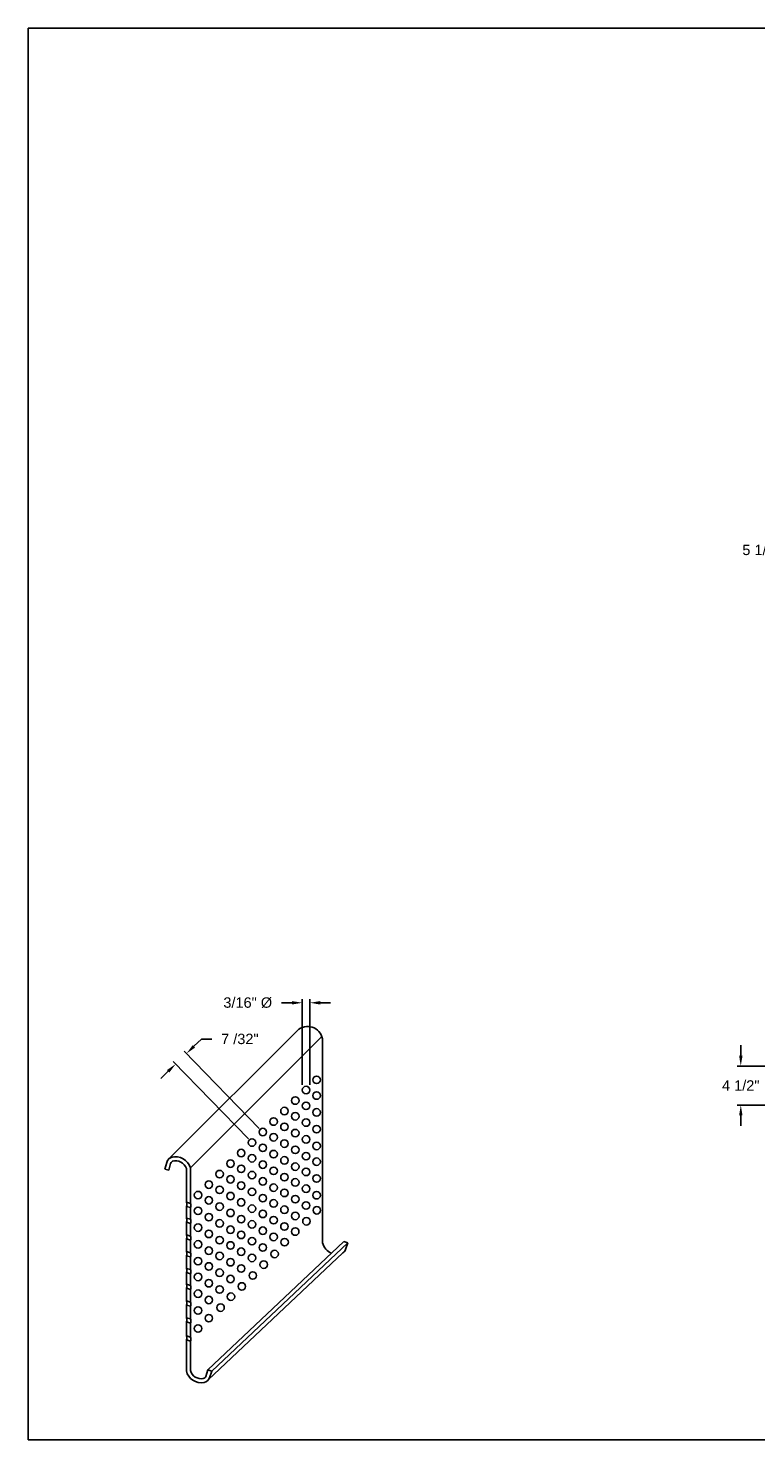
# Model space of a CAD drawing. Header units: inches. Extents: x 169.6 to 213.8, y 195 to 266.5.
# Tile 1 of 49: x 169.6 to 176.2, y 195 to 207.8. Entities that reach past the tile are written whole.
import ezdxf

# ---------------------------------------------------------------- set-up
doc = ezdxf.new("R2010")
doc.units = ezdxf.units.IN
doc.header["$LTSCALE"] = 0.25
doc.header["$MEASUREMENT"] = 0
doc.layers.add('ANNOTATIONS', color=1, linetype='Continuous')
doc.layers.add('DETAILS', color=4, linetype='Continuous')
doc.styles.add('ARIAL', font='arial.ttf', dxfattribs={"height": 0.09375})
doc.dimstyles.new('STANDARD$0', dxfattribs={"dimtxt": 0.09375, "dimasz": 0.09375, "dimexe": 0.03125, "dimexo": 0.046875, "dimgap": 0.09, "dimtad": 0, "dimtih": 1, "dimtoh": 1, "dimdec": 4, "dimzin": 0, "dimdsep": 46, "dimtxsty": 'ARIAL', "dimcen": 0.09, "dimadec": 0, "dimazin": 0, "dimtfac": 1, "dimtdec": 4, "dimtofl": 0, "dimtmove": 0, "dimatfit": 1, "dimfxl": 1, "dimtolj": 1, "dimtzin": 0, "dimarcsym": 0})

# ---------------------------------------------------------------- blocks, each defined once
blk = doc.blocks.new('*D52')
at = {"layer": 'ANNOTATIONS', "color": 0, "lineweight": -2, "transparency": 16777216}
for p, q in [((176.668, 204.637), (176.668, 203.044)), ((177.04, 203.642), (177.04, 203.044)), ((176.574, 203.075), (176.48, 203.075)), ((177.134, 203.075), (177.228, 203.075))]:
    blk.add_line(p, q, dxfattribs=at)
at = {"layer": 'ANNOTATIONS', "color": 0, "transparency": 16777216}
for points in [[(176.574, 203.091), (176.574, 203.059), (176.668, 203.075)], [(177.134, 203.091), (177.134, 203.059), (177.04, 203.075)]]:
    blk.add_solid(points, dxfattribs=at)
at = {"layer": 'defpoints', "color": 0, "transparency": 16777216}
for p in [(176.668, 204.684), (177.04, 203.688), (176.668, 203.075)]:
    blk.add_point(p, dxfattribs=at)
at = {"layer": 'ANNOTATIONS', "color": 0, "transparency": 16777216, "insert": (176.227, 203.075), "char_height": 0.0938, "attachment_point": 5, "style": 'ARIAL'}
blk.add_mtext('\\A1;5 1/2"', dxfattribs=at)
blk = doc.blocks.new('*D48')
at = {"layer": 'ANNOTATIONS', "color": 0, "lineweight": -2, "transparency": 16777216}
for p, q in [((176.044, 198.513), (176.044, 198.606)), ((176.306, 198.419), (176.013, 198.419)), ((176.798, 198.067), (176.013, 198.067)), ((176.044, 197.973), (176.044, 197.88))]:
    blk.add_line(p, q, dxfattribs=at)
at = {"layer": 'ANNOTATIONS', "color": 0, "transparency": 16777216}
for points in [[(176.029, 198.513), (176.06, 198.513), (176.044, 198.419)], [(176.029, 197.973), (176.06, 197.973), (176.044, 198.067)]]:
    blk.add_solid(points, dxfattribs=at)
at = {"layer": 'defpoints', "color": 0, "transparency": 16777216}
for p in [(176.353, 198.419), (176.044, 198.067), (176.845, 198.067)]:
    blk.add_point(p, dxfattribs=at)
at = {"layer": 'ANNOTATIONS', "color": 0, "transparency": 16777216, "insert": (176.044, 198.243), "char_height": 0.0938, "attachment_point": 5, "style": 'ARIAL'}
blk.add_mtext('\\A1;4 1/2"', dxfattribs=at)
blk = doc.blocks.new('*D82')
at = {"layer": 'ANNOTATIONS', "color": 0, "lineweight": -2, "transparency": 16777216}
for p, q in [((171.997, 198.99), (171.904, 198.99)), ((172.091, 198.249), (172.091, 199.021)), ((172.159, 198.249), (172.159, 199.021)), ((172.252, 198.99), (172.346, 198.99))]:
    blk.add_line(p, q, dxfattribs=at)
at = {"layer": 'ANNOTATIONS', "color": 0, "transparency": 16777216}
for points in [[(171.997, 199.005), (171.997, 198.974), (172.091, 198.99)], [(172.252, 199.005), (172.252, 198.974), (172.159, 198.99)]]:
    blk.add_solid(points, dxfattribs=at)
at = {"layer": 'defpoints', "color": 0, "transparency": 16777216}
for p in [(172.159, 198.99), (172.091, 198.202), (172.159, 198.202)]:
    blk.add_point(p, dxfattribs=at)
at = {"layer": 'ANNOTATIONS', "color": 0, "transparency": 16777216, "insert": (171.599, 198.99), "char_height": 0.09375, "attachment_point": 5, "style": 'ARIAL'}
blk.add_mtext('\\A1;3/16" %%C', dxfattribs=at)
blk = doc.blocks.new('*D83')
at = {"layer": 'ANNOTATIONS', "color": 0, "lineweight": -2, "transparency": 16777216}
for p, q in [((171.702, 197.857), (171.025, 198.554)), ((171.114, 198.597), (171.181, 198.663)), ((171.181, 198.663), (171.275, 198.663)), ((171.605, 197.762), (170.927, 198.46)), ((170.882, 198.372), (170.815, 198.307))]:
    blk.add_line(p, q, dxfattribs=at)
at = {"layer": 'ANNOTATIONS', "color": 0, "transparency": 16777216}
for points in [[(171.103, 198.608), (171.125, 198.586), (171.047, 198.532)], [(170.871, 198.383), (170.893, 198.361), (170.949, 198.437)]]:
    blk.add_solid(points, dxfattribs=at)
at = {"layer": 'defpoints', "color": 0, "transparency": 16777216}
for p in [(171.047, 198.532), (171.735, 197.823), (171.637, 197.729)]:
    blk.add_point(p, dxfattribs=at)
at = {"layer": 'ANNOTATIONS', "color": 0, "transparency": 16777216, "insert": (171.528, 198.663), "char_height": 0.0938, "attachment_point": 5, "style": 'ARIAL'}
blk.add_mtext('\\A1;7 /32"', dxfattribs=at)

msp = doc.modelspace()

# ---------------------------------------------------------------- linework, layer by layer
at = {"layer": 'defpoints'}
msp.add_lwpolyline([(189.08986, 195.04721), (169.61998, 195.04721), (169.61998, 207.78232), (189.08986, 207.78232)], close=True, dxfattribs=at)
at = {"layer": 'DETAILS'}
for p, q in [((170.89028, 197.58344), (172.04637, 198.73969)), ((171.08133, 197.50099), (172.26697, 198.68679)), ((170.8876, 197.48066), (170.85279, 197.48983)), ((171.08133, 197.50099), (171.08133, 197.32047)), ((171.08133, 197.50099), (171.08133, 197.17848)), ((171.08133, 197.14136), (171.08133, 197.03649)), ((171.08133, 196.99937), (171.08133, 196.88503)), ((171.08133, 196.84791), (171.08133, 196.73358)), ((171.23971, 195.67675), (172.46642, 196.83486)), ((171.27378, 195.66515), (172.5005, 196.82326)), ((172.46642, 196.83486), (172.5005, 196.82326)), ((171.08133, 196.69646), (171.08133, 196.58212)), ((171.24261, 195.58652), (172.45649, 196.73252)), ((171.08133, 196.545), (171.08133, 196.44013)), ((171.08133, 196.40301), (171.08133, 196.28867)), ((171.08133, 196.25155), (171.08133, 196.21392)), ((171.23971, 195.67675), (171.27378, 195.66515))]:
    msp.add_line(p, q, dxfattribs=at)
at = {"layer": 'DETAILS', "linetype": 'Continuous'}
for p, q in [((172.27257, 198.6658), (172.27257, 198.47667)), ((172.27257, 198.47667), (172.27257, 198.10535)), ((172.27257, 198.22143), (172.27257, 196.82473)), ((170.85279, 197.48983), (170.86838, 197.54902)), ((170.8876, 197.48066), (170.90319, 197.53984)), ((171.04533, 197.4953), (171.04533, 197.45268)), ((171.04533, 197.4953), (171.04533, 197.18944)), ((171.04533, 197.45268), (171.04533, 197.33143)), ((171.04533, 197.18944), (171.08133, 197.17848)), ((171.04533, 197.15232), (171.08133, 197.14136)), ((171.04533, 197.15232), (171.04533, 197.04745)), ((171.04533, 197.04745), (171.08133, 197.03649)), ((171.04533, 197.01033), (171.08133, 196.99937)), ((171.04533, 197.01033), (171.04533, 196.89599)), ((171.04533, 196.89599), (171.08133, 196.88503)), ((171.04533, 196.85887), (171.08133, 196.84791)), ((171.04533, 196.85887), (171.04533, 196.74454)), ((172.5005, 196.82326), (172.48076, 196.76532)), ((171.04533, 196.74454), (171.08133, 196.73358)), ((171.04533, 196.70742), (171.08133, 196.69646)), ((171.04533, 196.70742), (171.04533, 196.59308)), ((171.04533, 196.59308), (171.08133, 196.58212)), ((171.04533, 196.55596), (171.08133, 196.545)), ((171.04533, 196.55596), (171.04533, 196.45109)), ((171.04533, 196.45109), (171.08133, 196.44013)), ((171.04533, 196.41397), (171.08133, 196.40301)), ((171.04533, 196.41397), (171.04533, 196.29963)), ((171.04533, 196.29963), (171.08133, 196.28867)), ((171.04533, 196.26251), (171.08133, 196.25155)), ((171.04533, 196.26251), (171.04533, 196.14817)), ((171.08133, 196.25155), (171.08133, 196.13721)), ((171.04533, 196.14817), (171.08133, 196.13721)), ((171.04533, 196.11105), (171.08133, 196.10009)), ((171.04533, 196.11105), (171.04533, 195.98355)), ((171.08133, 196.10009), (171.08133, 195.97259)), ((171.04533, 195.98897), (171.04533, 195.98355)), ((171.04533, 195.98355), (171.08133, 195.97259)), ((171.04533, 195.94838), (171.08133, 195.93742)), ((171.04533, 195.94838), (171.04533, 195.66879)), ((171.08133, 195.97801), (171.08133, 195.97259)), ((171.08133, 195.93742), (171.08133, 195.67328)), ((171.23971, 195.67675), (171.21997, 195.61881)), ((171.27378, 195.66515), (171.25405, 195.60721))]:
    msp.add_line(p, q, dxfattribs=at)
at = {"layer": 'DETAILS'}
for centre in [(172.21981, 198.2946), (172.12484, 198.20235), (172.21981, 198.15261), (171.92978, 198.01287), (172.02729, 198.10762), (172.12484, 198.06036), (172.21981, 198.00115), (171.83223, 197.91813), (171.92978, 197.87088), (172.02729, 197.96563), (172.12484, 197.9089), (171.73472, 197.82339), (171.83223, 197.77614), (172.02729, 197.81417), (172.12484, 197.75744), (172.21981, 197.84969), (171.53967, 197.63391), (171.63717, 197.72865), (171.73472, 197.6814), (171.83223, 197.62469), (171.92978, 197.71942), (172.02729, 197.66271), (172.21981, 197.69823), (171.44313, 197.5389), (171.53967, 197.49191), (171.63717, 197.58666), (171.73472, 197.52994), (171.92978, 197.56796), (172.02729, 197.51125), (172.12484, 197.60599), (172.21981, 197.55624), (171.34562, 197.44415), (171.44313, 197.39691), (171.63717, 197.4352), (171.73472, 197.37848), (171.83223, 197.47323), (171.92978, 197.41651), (172.02729, 197.36926), (172.12484, 197.464), (172.21981, 197.40479), (171.15056, 197.25467), (171.24807, 197.34942), (171.34562, 197.30216), (171.44313, 197.24545), (171.53967, 197.34046), (171.63717, 197.28375), (171.83223, 197.32177), (171.92978, 197.27451), (172.12484, 197.31254), (172.21981, 197.25333), (171.15056, 197.11268), (171.24807, 197.20743), (171.34562, 197.1507), (171.53967, 197.189), (171.63717, 197.13229), (171.73472, 197.22702), (171.83223, 197.17978), (171.92978, 197.12306), (172.02729, 197.2178), (172.12484, 197.16108), (172.22154, 197.11771), (171.24807, 197.05597), (171.34562, 196.99925), (171.44313, 197.09399), (171.53967, 197.03754), (171.63717, 196.9903), (171.73472, 197.08503), (171.83223, 197.02832), (172.02729, 197.06635), (172.12816, 197.0184), (171.15056, 196.96122), (171.24807, 196.90451), (171.44313, 196.94253), (171.53967, 196.89555), (171.73472, 196.93357), (171.83223, 196.87686), (171.92978, 196.9716), (172.02691, 196.92566), (171.15056, 196.80976), (171.24807, 196.75305), (171.34562, 196.84779), (171.44313, 196.80054), (171.53967, 196.74409), (171.63717, 196.83884), (171.73472, 196.78212), (171.93128, 196.8301), (171.15056, 196.65831), (171.24807, 196.61106), (171.34562, 196.7058), (171.44313, 196.64909), (171.63717, 196.68738), (171.74284, 196.62774), (171.84128, 196.7233), (171.15056, 196.51631), (171.34562, 196.55434), (171.44313, 196.49763), (171.53967, 196.59263), (171.64441, 196.52937), (171.15056, 196.36486), (171.24807, 196.4596), (171.34562, 196.40288), (171.54534, 196.43063), (171.24807, 196.30815), (171.35387, 196.23944), (171.44753, 196.33826), (171.15056, 196.2134), (171.24784, 196.14433), (171.15072, 196.05095)]:
    msp.add_circle(centre, 0.03382, dxfattribs=at)
at = {"layer": 'DETAILS', "linetype": 'Continuous'}
for centre, radius, start, end in [((172.13903, 198.64017), 0.13598, 10.863278, 133.0071), ((170.93329, 197.53191), 0.06712, 94.455994, 165.238447), ((170.93329, 197.53191), 0.03112, 94.455994, 165.238447), ((170.9478, 197.46092), 0.13942, 16.704085, 105.097725), ((170.9478, 197.46092), 0.10342, 19.418795, 105.097725), ((172.40776, 196.8588), 0.13942, 194.145321, 247.788284), ((172.41723, 196.78695), 0.06712, 305.80078, 341.192006), ((171.18105, 195.70069), 0.13942, 193.229519, 280.202105), ((171.18105, 195.70069), 0.10342, 195.372354, 279.63584), ((171.19052, 195.62885), 0.03112, 284.601501, 341.192006), ((171.19052, 195.62885), 0.06712, 283.113693, 341.192006)]:
    msp.add_arc(centre, radius, start, end, dxfattribs=at)
at = {"layer": 'DETAILS'}
for centre, start, end in [((171.01706, 197.17088), 326.718605, 33.281395), ((171.05306, 197.15992), 326.718605, 33.281395), ((171.01706, 197.02889), 326.718605, 33.281395), ((171.05306, 197.01793), 326.718605, 33.281395), ((171.01706, 196.87743), 326.718605, 33.281395), ((171.05306, 196.86647), 326.718605, 33.281395), ((171.01706, 196.72598), 326.718605, 33.281395), ((171.05306, 196.71502), 326.718605, 33.281395), ((171.01706, 196.57452), 326.718605, 33.281395), ((171.05306, 196.56356), 326.718605, 33.281395), ((171.01706, 196.43253), 326.718605, 33.281395), ((171.05306, 196.42157), 326.718605, 33.281395), ((171.01706, 196.28107), 326.718605, 33.281395), ((171.05306, 196.27011), 326.718605, 33.281395), ((171.01706, 196.12961), 326.718605, 33.281395), ((171.05306, 196.11865), 326.718605, 33.281395), ((171.01644, 195.96596), 328.671459, 31.328541), ((171.05244, 195.955), 328.671459, 31.328541)]:
    msp.add_arc(centre, 0.03382, start, end, dxfattribs=at)

# ---------------------------------------------------------------- dimensions: what is measured, and where the dimension line sits
at = {"layer": 'ANNOTATIONS'}
for base, p1, p2, angle, text, picture, middle in [((176.66773, 203.07504), (177.04044, 203.68842), (176.66773, 204.68429), 180, '5 1/2"', '*D52', (176.22713, 203.07504)), ((176.04449, 198.06709), (176.35294, 198.41877), (176.84506, 198.06709), 90, '4 1/2"', '*D48', (176.04449, 198.24293))]:
    dim = msp.add_linear_dim(base=base, p1=p1, p2=p2, angle=angle, text=text, dimstyle='STANDARD$0', dxfattribs=at)
    dim.commit()
    dim.dimension.update_dxf_attribs({"geometry": picture, "text_midpoint": middle, "dimtype": 160})
dim = msp.add_linear_dim(base=(172.15866, 198.98967), p1=(172.09102, 198.20235), p2=(172.15866, 198.20235), text='3/16" %%C', dimstyle='STANDARD$0', dxfattribs=at)
dim.commit()
dim.dimension.update_dxf_attribs({"geometry": '*D82', "text_midpoint": (171.59887, 198.98967), "dimtype": 160})
dim = msp.add_aligned_dim(p1=(171.63717, 197.72865), p2=(171.73472, 197.82339), distance=0.98769, text='7 /32"', dimstyle='STANDARD$0', dxfattribs=at)
dim.commit()
dim.dimension.update_dxf_attribs({"geometry": '*D83', "text_midpoint": (171.52761, 198.66257)})

doc.saveas('drawing.dxf')
